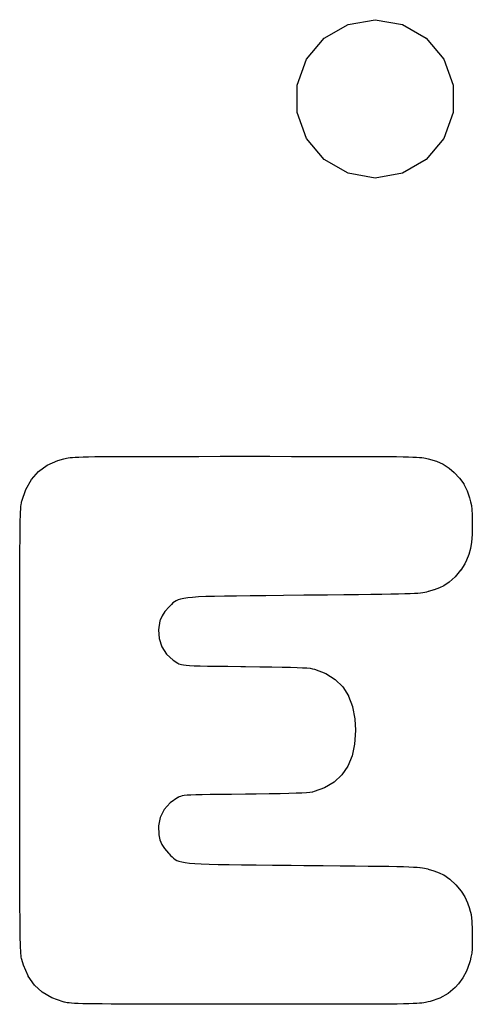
# Model space of a CAD drawing. Extents: x 57 to 265, y -121 to -64.
# Tile 5 of 7: x 144 to 157, y -111 to -84. Entities that reach past the tile are written whole.
import ezdxf

# ---------------------------------------------------------------- set-up
doc = ezdxf.new("R2010")
doc.units = 0
doc.header["$MEASUREMENT"] = 0
doc.layers.add('BLACK', color=7, linetype='CONTINUOUS')

msp = doc.modelspace()

# ---------------------------------------------------------------- linework, layer by layer
at = {"layer": 'Black'}
for p, q in [((152.568, -84.0333), (153.232, -83.6498)), ((153.232, -83.6498), (153.987, -83.5166)), ((153.987, -83.5166), (154.743, -83.6498)), ((154.743, -83.6498), (155.407, -84.0333)), ((152.075, -84.6208), (152.568, -84.0333)), ((155.407, -84.0333), (155.9, -84.6208)), ((151.813, -85.3415), (152.075, -84.6208)), ((155.9, -84.6208), (156.162, -85.3415)), ((151.813, -86.1085), (151.813, -85.3415)), ((156.162, -85.3415), (156.162, -86.1085)), ((152.075, -86.8292), (151.813, -86.1085)), ((156.162, -86.1085), (155.9, -86.8292)), ((152.568, -87.4167), (152.075, -86.8292)), ((155.9, -86.8292), (155.407, -87.4167)), ((153.232, -87.8002), (152.568, -87.4167)), ((155.407, -87.4167), (154.743, -87.8002)), ((153.987, -87.9334), (153.232, -87.8002)), ((154.743, -87.8002), (153.987, -87.9334)), ((144.852, -95.9396), (145.147, -95.8089)), ((145.147, -95.8087), (145.309, -95.7609)), ((145.147, -95.8088), (145.147, -95.8087)), ((145.147, -95.8089), (145.147, -95.8088)), ((145.309, -95.7609), (145.347, -95.7516)), ((145.309, -95.7609), (145.309, -95.7609)), ((145.309, -95.7609), (145.309, -95.7609)), ((145.347, -95.7516), (145.386, -95.7432)), ((145.347, -95.7516), (145.347, -95.7516)), ((145.347, -95.7516), (145.347, -95.7516)), ((145.386, -95.7431), (145.431, -95.7356)), ((145.386, -95.7432), (145.386, -95.7431)), ((145.386, -95.7432), (145.386, -95.7432)), ((145.431, -95.7356), (145.484, -95.7289)), ((145.431, -95.7356), (145.431, -95.7356)), ((145.431, -95.7356), (145.431, -95.7356)), ((145.484, -95.7289), (145.485, -95.7288)), ((145.484, -95.7289), (145.484, -95.7289)), ((145.485, -95.7288), (145.55, -95.7229)), ((145.55, -95.7229), (145.631, -95.7176)), ((145.55, -95.7229), (145.55, -95.7229)), ((145.55, -95.7229), (145.55, -95.7229)), ((145.631, -95.7176), (145.731, -95.713)), ((145.631, -95.7176), (145.631, -95.7176)), ((145.631, -95.7176), (145.631, -95.7176)), ((145.731, -95.713), (145.853, -95.7091)), ((145.731, -95.713), (145.731, -95.7131)), ((145.731, -95.7131), (145.731, -95.713)), ((145.853, -95.7091), (146.001, -95.7057)), ((145.853, -95.7091), (145.853, -95.7091)), ((145.853, -95.7091), (145.853, -95.7091)), ((146.001, -95.7057), (146.179, -95.7029)), ((146.001, -95.7057), (146.001, -95.7057)), ((146.001, -95.7057), (146.001, -95.7057)), ((146.179, -95.7029), (146.389, -95.7005)), ((146.179, -95.7029), (146.179, -95.7029)), ((146.179, -95.7029), (146.179, -95.7029)), ((146.389, -95.7005), (146.636, -95.6986)), ((146.389, -95.7005), (146.389, -95.7005)), ((146.389, -95.7005), (146.389, -95.7005)), ((146.636, -95.6986), (146.923, -95.6971)), ((146.636, -95.6986), (146.636, -95.6986)), ((146.636, -95.6986), (146.636, -95.6986)), ((146.923, -95.6971), (147.252, -95.6959)), ((146.923, -95.6971), (146.923, -95.6971)), ((146.923, -95.6971), (146.923, -95.6971)), ((147.252, -95.6959), (147.629, -95.6951)), ((147.252, -95.6959), (147.252, -95.6959)), ((147.252, -95.6959), (147.252, -95.6959)), ((147.629, -95.6951), (148.055, -95.6945)), ((147.629, -95.6951), (147.629, -95.6951)), ((148.055, -95.6945), (148.536, -95.6941)), ((148.055, -95.6945), (148.055, -95.6945)), ((148.536, -95.6941), (149.073, -95.6939)), ((148.536, -95.6941), (148.536, -95.6941)), ((149.073, -95.6939), (149.671, -95.6938)), ((149.671, -95.6938), (150.332, -95.6937)), ((150.332, -95.6937), (150.387, -95.6937)), ((150.387, -95.6937), (151.054, -95.6938)), ((151.054, -95.6938), (151.054, -95.6938)), ((151.054, -95.6938), (151.657, -95.6939)), ((151.657, -95.6939), (151.657, -95.6939)), ((151.657, -95.6939), (152.199, -95.6941)), ((152.199, -95.6941), (152.199, -95.6941)), ((152.199, -95.6941), (152.199, -95.6941)), ((152.199, -95.6941), (152.684, -95.6945)), ((152.684, -95.6945), (152.684, -95.6945)), ((152.684, -95.6945), (152.684, -95.6945)), ((152.684, -95.6945), (153.115, -95.6951)), ((153.115, -95.6951), (153.115, -95.6951)), ((153.115, -95.6951), (153.115, -95.6951)), ((153.115, -95.6951), (153.496, -95.6959)), ((153.496, -95.6959), (153.496, -95.6959)), ((153.496, -95.6959), (153.496, -95.6959)), ((153.496, -95.6959), (153.829, -95.6971)), ((153.829, -95.6971), (153.829, -95.6971)), ((153.829, -95.6971), (153.829, -95.6971)), ((153.829, -95.6971), (154.119, -95.6986)), ((154.119, -95.6986), (154.119, -95.6986)), ((154.119, -95.6986), (154.119, -95.6986)), ((154.119, -95.6986), (154.369, -95.7005)), ((154.369, -95.7005), (154.369, -95.7005)), ((154.369, -95.7005), (154.369, -95.7005)), ((154.369, -95.7005), (154.582, -95.7029)), ((154.582, -95.7029), (154.582, -95.7029)), ((154.582, -95.7029), (154.582, -95.7029)), ((154.582, -95.7029), (154.762, -95.7057)), ((154.762, -95.7057), (154.762, -95.7057)), ((154.762, -95.7057), (154.762, -95.7057)), ((154.762, -95.7057), (154.913, -95.709)), ((154.913, -95.709), (154.913, -95.709)), ((154.913, -95.709), (154.913, -95.709)), ((154.913, -95.709), (155.037, -95.7129)), ((155.037, -95.7129), (155.037, -95.7129)), ((155.037, -95.7129), (155.037, -95.7129)), ((155.037, -95.7129), (155.138, -95.7175)), ((155.138, -95.7175), (155.138, -95.7175)), ((155.138, -95.7175), (155.138, -95.7175)), ((155.138, -95.7175), (155.22, -95.7227)), ((155.22, -95.7227), (155.221, -95.7227)), ((155.221, -95.7227), (155.221, -95.7227)), ((155.221, -95.7227), (155.287, -95.7286)), ((155.287, -95.7286), (155.287, -95.7286)), ((155.287, -95.7286), (155.287, -95.7286)), ((155.287, -95.7286), (155.341, -95.7352)), ((155.341, -95.7352), (155.341, -95.7353)), ((155.341, -95.7353), (155.341, -95.7353)), ((155.341, -95.7353), (155.386, -95.7427)), ((155.386, -95.7427), (155.386, -95.7427)), ((155.386, -95.7427), (155.386, -95.7427)), ((155.386, -95.7427), (155.425, -95.751)), ((155.425, -95.751), (155.425, -95.7511)), ((155.425, -95.7511), (155.425, -95.7511)), ((155.425, -95.7511), (155.46, -95.7595)), ((155.46, -95.7595), (155.46, -95.7596)), ((155.46, -95.7596), (155.46, -95.7596)), ((155.46, -95.7596), (155.693, -95.8296)), ((155.693, -95.8296), (155.693, -95.8298)), ((155.693, -95.8298), (155.694, -95.8299)), ((155.694, -95.8299), (155.882, -95.9136)), ((144.606, -96.1161), (144.852, -95.9401)), ((144.852, -95.9399), (144.852, -95.9396)), ((144.852, -95.9401), (144.852, -95.9399)), ((155.882, -95.9136), (155.882, -95.9138)), ((155.882, -95.9138), (155.882, -95.914)), ((155.882, -95.914), (156.048, -96.0234)), ((156.048, -96.0234), (156.049, -96.0236)), ((156.049, -96.0236), (156.049, -96.0238)), ((156.049, -96.0238), (156.187, -96.1432)), ((144.253, -96.615), (144.407, -96.3414)), ((144.407, -96.341), (144.408, -96.3405)), ((144.407, -96.3414), (144.407, -96.341)), ((144.408, -96.3405), (144.606, -96.1169)), ((144.606, -96.1165), (144.606, -96.1161)), ((144.606, -96.1169), (144.606, -96.1165)), ((156.187, -96.1432), (156.187, -96.1433)), ((156.187, -96.1433), (156.187, -96.1435)), ((156.187, -96.1435), (156.337, -96.3018)), ((156.337, -96.3018), (156.338, -96.3021)), ((156.338, -96.3021), (156.338, -96.3024)), ((156.338, -96.3024), (156.452, -96.4653)), ((144.142, -96.9417), (144.253, -96.6158)), ((144.253, -96.6154), (144.253, -96.615)), ((144.253, -96.6158), (144.253, -96.6154)), ((156.452, -96.4653), (156.452, -96.4657)), ((156.452, -96.4657), (156.452, -96.466)), ((156.452, -96.466), (156.544, -96.656)), ((156.544, -96.656), (156.544, -96.6562)), ((156.544, -96.6562), (156.544, -96.6565)), ((156.544, -96.6565), (156.611, -96.8485)), ((156.611, -96.8485), (156.611, -96.8487)), ((156.611, -96.8487), (156.611, -96.8488)), ((156.611, -96.8488), (156.644, -96.9604)), ((144.108, -97.2476), (144.113, -97.163)), ((144.113, -97.1629), (144.118, -97.0953)), ((144.113, -97.163), (144.113, -97.1629)), ((144.113, -97.163), (144.113, -97.163)), ((144.118, -97.0951), (144.124, -97.0413)), ((144.118, -97.0952), (144.118, -97.0951)), ((144.118, -97.0953), (144.118, -97.0952)), ((144.124, -97.0411), (144.13, -96.9982)), ((144.124, -97.0412), (144.124, -97.0411)), ((144.124, -97.0413), (144.124, -97.0412)), ((144.13, -96.998), (144.137, -96.9629)), ((144.13, -96.9981), (144.13, -96.998)), ((144.13, -96.9982), (144.13, -96.9981)), ((144.137, -96.9627), (144.142, -96.9422)), ((144.137, -96.9628), (144.137, -96.9627)), ((144.137, -96.9629), (144.137, -96.9628)), ((144.142, -96.9419), (144.142, -96.9417)), ((144.142, -96.9422), (144.142, -96.9419)), ((156.644, -96.9604), (156.644, -96.9606)), ((156.644, -96.9606), (156.644, -96.9608)), ((156.644, -96.9608), (156.666, -97.0655)), ((156.666, -97.0655), (156.666, -97.0657)), ((156.666, -97.0657), (156.666, -97.0659)), ((156.666, -97.0659), (156.68, -97.1805)), ((156.68, -97.1805), (156.68, -97.1806)), ((156.68, -97.1806), (156.68, -97.1808)), ((156.68, -97.1808), (156.688, -97.3218)), ((144.097, -97.6324), (144.1, -97.4794)), ((144.1, -97.4793), (144.104, -97.3521)), ((144.1, -97.4794), (144.1, -97.4793)), ((144.1, -97.4793), (144.1, -97.4793)), ((144.104, -97.352), (144.108, -97.2476)), ((144.104, -97.3521), (144.104, -97.352)), ((144.104, -97.3521), (144.104, -97.3521)), ((144.108, -97.2476), (144.108, -97.2476)), ((144.108, -97.2476), (144.108, -97.2476)), ((156.688, -97.3218), (156.688, -97.3219)), ((156.688, -97.3219), (156.688, -97.322)), ((156.688, -97.322), (156.691, -97.5062)), ((144.094, -97.8144), (144.097, -97.6325)), ((144.097, -97.6325), (144.097, -97.6324)), ((144.097, -97.6325), (144.097, -97.6325)), ((156.691, -97.6123), (156.686, -97.8748)), ((156.691, -97.5062), (156.691, -97.5062)), ((156.691, -97.5062), (156.691, -97.5063)), ((156.691, -97.5063), (156.691, -97.6122)), ((156.691, -97.6122), (156.691, -97.6122)), ((156.691, -97.6122), (156.691, -97.6123)), ((144.09, -98.2767), (144.092, -98.0282)), ((144.092, -98.0281), (144.094, -97.8144)), ((144.092, -98.0282), (144.092, -98.0281)), ((144.092, -98.0282), (144.092, -98.0282)), ((144.094, -97.8144), (144.094, -97.8144)), ((144.094, -97.8144), (144.094, -97.8144)), ((156.686, -97.875), (156.672, -98.0871)), ((156.686, -97.8748), (156.686, -97.8749)), ((156.686, -97.8749), (156.686, -97.875)), ((144.088, -98.5631), (144.09, -98.2767)), ((144.09, -98.2767), (144.09, -98.2767)), ((144.09, -98.2767), (144.09, -98.2767)), ((156.643, -98.2665), (156.597, -98.4284)), ((156.671, -98.0875), (156.643, -98.266)), ((156.643, -98.266), (156.643, -98.2663)), ((156.643, -98.2663), (156.643, -98.2665)), ((156.672, -98.0871), (156.671, -98.0873)), ((156.671, -98.0873), (156.671, -98.0875)), ((144.087, -98.8903), (144.088, -98.5631)), ((144.088, -98.5631), (144.088, -98.5631)), ((144.088, -98.5631), (144.088, -98.5631)), ((156.597, -98.4289), (156.531, -98.5909)), ((156.597, -98.4284), (156.597, -98.4286)), ((156.597, -98.4286), (156.597, -98.4289)), ((156.481, -98.6944), (156.368, -98.8721)), ((156.531, -98.5912), (156.481, -98.6939)), ((156.481, -98.6939), (156.481, -98.6941)), ((156.481, -98.6941), (156.481, -98.6944)), ((156.531, -98.5909), (156.531, -98.5911)), ((156.531, -98.5911), (156.531, -98.5912)), ((144.086, -99.2613), (144.087, -98.8903)), ((144.087, -98.8903), (144.087, -98.8903)), ((144.087, -98.8903), (144.087, -98.8903)), ((156.215, -99.0502), (156.045, -99.2046)), ((156.367, -98.8727), (156.215, -99.0498)), ((156.215, -99.0498), (156.215, -99.05)), ((156.215, -99.05), (156.215, -99.0502)), ((156.368, -98.8724), (156.367, -98.8727)), ((156.368, -98.8721), (156.368, -98.8724)), ((144.085, -99.679), (144.086, -99.2613)), ((144.086, -99.2613), (144.086, -99.2613)), ((144.086, -99.2613), (144.086, -99.2613)), ((155.777, -99.36), (155.625, -99.4174)), ((155.895, -99.3052), (155.777, -99.3598)), ((155.777, -99.3598), (155.777, -99.3599)), ((155.777, -99.3599), (155.777, -99.36)), ((155.896, -99.305), (155.895, -99.3052)), ((156.044, -99.205), (155.896, -99.3048)), ((155.896, -99.3048), (155.896, -99.305)), ((156.045, -99.2048), (156.044, -99.205)), ((156.045, -99.2046), (156.045, -99.2048)), ((148.564, -99.6733), (148.495, -99.695)), ((148.652, -99.6549), (148.564, -99.6733)), ((148.762, -99.6394), (148.652, -99.6549)), ((148.899, -99.6266), (148.762, -99.6394)), ((149.066, -99.616), (148.899, -99.6266)), ((149.267, -99.6073), (149.066, -99.616)), ((149.508, -99.6002), (149.267, -99.6073)), ((149.267, -99.6073), (149.267, -99.6073)), ((149.791, -99.5943), (149.508, -99.6002)), ((150.121, -99.5893), (149.791, -99.5943)), ((149.791, -99.5943), (149.791, -99.5943)), ((150.503, -99.5847), (150.121, -99.5893)), ((150.121, -99.5893), (150.121, -99.5893)), ((150.94, -99.5802), (150.503, -99.5847)), ((150.503, -99.5847), (150.503, -99.5847)), ((151.436, -99.5755), (150.94, -99.5802)), ((151.996, -99.5702), (151.436, -99.5755)), ((152.135, -99.5688), (151.996, -99.5702)), ((151.996, -99.5702), (151.996, -99.5702)), ((152.658, -99.5637), (152.135, -99.5688)), ((153.117, -99.559), (152.658, -99.5637)), ((152.658, -99.5637), (152.658, -99.5637)), ((152.658, -99.5637), (152.658, -99.5637)), ((153.519, -99.5547), (153.117, -99.559)), ((153.117, -99.559), (153.117, -99.559)), ((153.117, -99.559), (153.117, -99.559)), ((153.868, -99.5505), (153.519, -99.5547)), ((153.519, -99.5547), (153.519, -99.5547)), ((153.519, -99.5547), (153.519, -99.5547)), ((154.167, -99.5464), (153.868, -99.5505)), ((153.868, -99.5505), (153.868, -99.5505)), ((153.868, -99.5505), (153.868, -99.5505)), ((154.421, -99.5422), (154.167, -99.5464)), ((154.167, -99.5464), (154.167, -99.5464)), ((154.167, -99.5464), (154.167, -99.5464)), ((154.635, -99.5378), (154.421, -99.5422)), ((154.421, -99.5422), (154.421, -99.5422)), ((154.421, -99.5422), (154.421, -99.5422)), ((154.813, -99.5331), (154.635, -99.5378)), ((154.635, -99.5378), (154.635, -99.5378)), ((154.635, -99.5378), (154.635, -99.5378)), ((154.959, -99.5279), (154.813, -99.5331)), ((154.813, -99.5331), (154.813, -99.533)), ((154.813, -99.533), (154.813, -99.5331)), ((155.078, -99.5221), (154.959, -99.5279)), ((154.959, -99.5279), (154.959, -99.5279)), ((154.959, -99.5279), (154.959, -99.5279)), ((155.174, -99.5156), (155.078, -99.5221)), ((155.078, -99.5221), (155.078, -99.5221)), ((155.078, -99.5221), (155.078, -99.5221)), ((155.252, -99.5083), (155.174, -99.5156)), ((155.174, -99.5156), (155.174, -99.5156)), ((155.174, -99.5156), (155.174, -99.5156)), ((155.315, -99.4999), (155.252, -99.5082)), ((155.252, -99.5082), (155.252, -99.5082)), ((155.252, -99.5082), (155.252, -99.5083)), ((155.368, -99.4905), (155.315, -99.4999)), ((155.315, -99.4999), (155.315, -99.4999)), ((155.315, -99.4999), (155.315, -99.4999)), ((155.416, -99.4798), (155.368, -99.4905)), ((155.368, -99.4905), (155.368, -99.4905)), ((155.368, -99.4905), (155.368, -99.4905)), ((155.462, -99.4678), (155.416, -99.4798)), ((155.416, -99.4798), (155.416, -99.4798)), ((155.416, -99.4798), (155.416, -99.4798)), ((155.47, -99.4658), (155.462, -99.4678)), ((155.462, -99.4678), (155.462, -99.4678)), ((155.462, -99.4678), (155.462, -99.4678)), ((155.624, -99.4175), (155.47, -99.4657)), ((155.47, -99.4657), (155.47, -99.4657)), ((155.47, -99.4657), (155.47, -99.4658)), ((155.625, -99.4174), (155.624, -99.4174)), ((155.624, -99.4174), (155.624, -99.4175)), ((144.084, -100.147), (144.085, -99.679)), ((144.085, -99.679), (144.085, -99.679)), ((144.085, -99.679), (144.085, -99.679)), ((148.242, -99.8956), (148.125, -100.024)), ((148.27, -99.8663), (148.242, -99.8956)), ((148.313, -99.8222), (148.27, -99.8662)), ((148.27, -99.8662), (148.27, -99.8662)), ((148.27, -99.8662), (148.27, -99.8663)), ((148.352, -99.7835), (148.313, -99.8222)), ((148.393, -99.7497), (148.352, -99.7835)), ((148.439, -99.7204), (148.393, -99.7497)), ((148.495, -99.695), (148.439, -99.7204)), ((144.084, -100.667), (144.084, -100.147)), ((144.084, -100.147), (144.084, -100.147)), ((148.049, -100.139), (147.995, -100.266)), ((148.125, -100.024), (148.049, -100.139)), ((147.99, -100.284), (147.945, -100.534)), ((147.995, -100.266), (147.99, -100.284)), ((144.083, -101.243), (144.084, -100.667)), ((144.084, -100.667), (144.084, -100.667)), ((147.945, -100.534), (147.964, -100.778)), ((147.964, -100.778), (148.042, -101.006)), ((148.042, -101.006), (148.176, -101.211)), ((144.083, -101.878), (144.083, -101.243)), ((144.083, -101.243), (144.083, -101.243)), ((148.176, -101.211), (148.361, -101.382)), ((148.361, -101.382), (148.485, -101.46)), ((148.485, -101.46), (148.518, -101.477)), ((148.518, -101.477), (148.552, -101.491)), ((148.552, -101.491), (148.592, -101.503)), ((148.592, -101.503), (148.646, -101.513)), ((148.646, -101.513), (148.718, -101.521)), ((148.718, -101.521), (148.815, -101.528)), ((148.815, -101.528), (148.943, -101.533)), ((148.943, -101.533), (149.107, -101.538)), ((149.107, -101.538), (149.313, -101.542)), ((149.313, -101.542), (149.313, -101.542)), ((149.313, -101.542), (149.568, -101.546)), ((149.568, -101.546), (149.568, -101.546)), ((149.568, -101.546), (149.877, -101.55)), ((149.877, -101.55), (150.246, -101.554)), ((150.246, -101.554), (150.37, -101.555)), ((150.37, -101.555), (150.37, -101.555)), ((150.37, -101.555), (150.37, -101.555)), ((150.37, -101.555), (150.772, -101.56)), ((150.772, -101.56), (150.772, -101.56)), ((150.772, -101.56), (150.772, -101.56)), ((150.772, -101.56), (151.111, -101.565)), ((151.111, -101.565), (151.111, -101.565)), ((151.111, -101.565), (151.111, -101.565)), ((151.111, -101.565), (151.394, -101.57)), ((151.394, -101.57), (151.394, -101.57)), ((151.394, -101.57), (151.394, -101.57)), ((151.394, -101.57), (151.627, -101.575)), ((151.627, -101.575), (151.627, -101.575)), ((151.627, -101.575), (151.627, -101.575)), ((151.627, -101.575), (151.816, -101.581)), ((151.816, -101.581), (151.816, -101.581)), ((151.816, -101.581), (151.816, -101.581)), ((151.816, -101.581), (151.965, -101.588)), ((151.965, -101.588), (151.965, -101.588)), ((151.965, -101.588), (151.965, -101.588)), ((151.965, -101.588), (152.082, -101.596)), ((152.082, -101.596), (152.082, -101.596)), ((152.082, -101.596), (152.082, -101.596)), ((152.082, -101.596), (152.171, -101.605)), ((152.171, -101.605), (152.171, -101.605)), ((152.171, -101.605), (152.172, -101.605)), ((152.172, -101.605), (152.239, -101.616)), ((152.239, -101.616), (152.24, -101.616)), ((152.24, -101.616), (152.24, -101.616)), ((152.24, -101.616), (152.292, -101.628)), ((152.292, -101.628), (152.292, -101.628)), ((152.292, -101.628), (152.292, -101.628)), ((152.292, -101.628), (152.297, -101.63)), ((152.297, -101.63), (152.298, -101.63)), ((152.298, -101.63), (152.298, -101.63)), ((152.298, -101.63), (152.611, -101.752)), ((152.611, -101.752), (152.611, -101.752)), ((152.611, -101.752), (152.611, -101.753)), ((152.611, -101.753), (152.873, -101.917)), ((144.083, -102.574), (144.083, -101.878)), ((144.083, -101.878), (144.083, -101.878)), ((152.873, -101.917), (152.873, -101.917)), ((152.873, -101.917), (152.873, -101.917)), ((152.873, -101.917), (153.084, -102.125)), ((153.084, -102.125), (153.084, -102.125)), ((153.084, -102.125), (153.085, -102.125)), ((153.085, -102.125), (153.245, -102.377)), ((153.245, -102.377), (153.245, -102.377)), ((153.245, -102.377), (153.245, -102.378)), ((153.245, -102.378), (153.356, -102.675)), ((144.083, -103.336), (144.083, -102.574)), ((144.083, -102.574), (144.083, -102.574)), ((153.356, -102.675), (153.357, -102.675)), ((153.357, -102.675), (153.357, -102.676)), ((153.357, -102.676), (153.419, -103.019)), ((153.419, -103.019), (153.419, -103.02)), ((153.419, -103.02), (153.419, -103.02)), ((153.419, -103.02), (153.435, -103.335)), ((144.083, -103.853), (144.083, -103.336)), ((153.435, -103.336), (153.412, -103.717)), ((153.435, -103.335), (153.435, -103.336)), ((153.435, -103.336), (153.435, -103.336)), ((153.412, -103.717), (153.343, -104.05)), ((153.412, -103.717), (153.412, -103.717)), ((153.412, -103.717), (153.412, -103.717)), ((144.083, -104.571), (144.083, -103.853)), ((144.083, -103.853), (144.083, -103.853)), ((153.343, -104.051), (153.225, -104.336)), ((153.343, -104.05), (153.343, -104.05)), ((153.343, -104.05), (153.343, -104.051)), ((153.225, -104.337), (153.059, -104.578)), ((153.225, -104.336), (153.225, -104.337)), ((153.225, -104.337), (153.225, -104.337)), ((144.083, -105.226), (144.083, -104.571)), ((144.083, -104.571), (144.083, -104.571)), ((153.058, -104.579), (152.841, -104.778)), ((153.059, -104.578), (153.058, -104.579)), ((153.058, -104.579), (153.058, -104.579)), ((152.84, -104.778), (152.572, -104.936)), ((152.841, -104.778), (152.84, -104.778)), ((152.841, -104.778), (152.841, -104.778)), ((148.607, -105.165), (148.563, -105.177)), ((148.665, -105.156), (148.607, -105.165)), ((148.745, -105.148), (148.665, -105.156)), ((148.85, -105.142), (148.745, -105.148)), ((148.988, -105.137), (148.85, -105.142)), ((149.165, -105.132), (148.988, -105.137)), ((149.385, -105.128), (149.165, -105.132)), ((149.656, -105.124), (149.385, -105.128)), ((149.385, -105.128), (149.385, -105.128)), ((149.982, -105.121), (149.656, -105.124)), ((149.656, -105.124), (149.656, -105.124)), ((150.37, -105.116), (149.982, -105.121)), ((150.674, -105.113), (150.37, -105.116)), ((150.37, -105.116), (150.37, -105.116)), ((151.033, -105.108), (150.674, -105.113)), ((150.674, -105.113), (150.674, -105.113)), ((150.674, -105.113), (150.674, -105.113)), ((151.334, -105.103), (151.033, -105.108)), ((151.033, -105.108), (151.033, -105.108)), ((151.033, -105.108), (151.033, -105.108)), ((151.335, -105.103), (151.334, -105.103)), ((151.334, -105.103), (151.334, -105.103)), ((151.583, -105.097), (151.335, -105.103)), ((151.785, -105.091), (151.583, -105.097)), ((151.583, -105.097), (151.583, -105.097)), ((151.583, -105.097), (151.583, -105.097)), ((151.945, -105.085), (151.785, -105.091)), ((151.785, -105.091), (151.785, -105.091)), ((151.785, -105.091), (151.785, -105.091)), ((151.946, -105.085), (151.945, -105.085)), ((151.945, -105.085), (151.945, -105.085)), ((152.07, -105.077), (151.946, -105.085)), ((152.164, -105.068), (152.07, -105.077)), ((152.07, -105.077), (152.07, -105.077)), ((152.07, -105.077), (152.07, -105.077)), ((152.165, -105.068), (152.164, -105.068)), ((152.234, -105.057), (152.165, -105.068)), ((152.165, -105.068), (152.165, -105.068)), ((152.235, -105.057), (152.234, -105.057)), ((152.234, -105.057), (152.234, -105.057)), ((152.285, -105.045), (152.235, -105.057)), ((152.286, -105.045), (152.285, -105.045)), ((152.285, -105.045), (152.285, -105.045)), ((152.571, -104.936), (152.286, -105.045)), ((152.572, -104.936), (152.571, -104.936)), ((152.571, -104.936), (152.571, -104.936)), ((144.083, -105.821), (144.083, -105.226)), ((144.083, -105.226), (144.083, -105.226)), ((148.273, -105.36), (148.11, -105.547)), ((148.486, -105.211), (148.273, -105.36)), ((148.496, -105.206), (148.486, -105.211)), ((148.528, -105.19), (148.496, -105.206)), ((148.563, -105.177), (148.528, -105.19)), ((148.11, -105.547), (148, -105.764)), ((144.084, -106.359), (144.083, -105.821)), ((144.083, -105.821), (144.083, -105.821)), ((148, -105.764), (147.948, -106)), ((147.948, -106), (147.957, -106.248)), ((147.957, -106.248), (147.99, -106.387)), ((144.085, -106.844), (144.084, -106.359)), ((144.084, -106.359), (144.084, -106.359)), ((144.084, -106.359), (144.084, -106.359)), ((147.99, -106.387), (148.041, -106.518)), ((148.041, -106.518), (148.114, -106.633)), ((148.114, -106.633), (148.224, -106.758)), ((148.224, -106.758), (148.242, -106.776)), ((148.242, -106.776), (148.242, -106.776)), ((148.242, -106.776), (148.242, -106.776)), ((148.242, -106.776), (148.288, -106.823)), ((144.085, -107.278), (144.085, -106.844)), ((144.085, -106.844), (144.085, -106.844)), ((144.085, -106.844), (144.085, -106.844)), ((148.288, -106.823), (148.288, -106.823)), ((148.288, -106.823), (148.328, -106.865)), ((148.328, -106.865), (148.368, -106.902)), ((148.368, -106.902), (148.41, -106.934)), ((148.41, -106.934), (148.459, -106.962)), ((148.459, -106.962), (148.52, -106.985)), ((148.52, -106.985), (148.597, -107.006)), ((148.597, -107.006), (148.693, -107.023)), ((148.693, -107.023), (148.813, -107.037)), ((148.813, -107.037), (148.961, -107.049)), ((148.961, -107.049), (149.141, -107.059)), ((149.141, -107.059), (149.357, -107.067)), ((149.357, -107.067), (149.357, -107.067)), ((149.357, -107.067), (149.614, -107.074)), ((149.614, -107.074), (149.915, -107.079)), ((149.915, -107.079), (149.915, -107.079)), ((149.915, -107.079), (150.265, -107.084)), ((150.265, -107.084), (150.265, -107.084)), ((150.265, -107.084), (150.668, -107.089)), ((150.668, -107.089), (151.127, -107.093)), ((144.086, -107.664), (144.085, -107.278)), ((144.085, -107.278), (144.085, -107.278)), ((144.085, -107.278), (144.085, -107.278)), ((151.127, -107.093), (151.648, -107.098)), ((151.648, -107.098), (151.648, -107.098)), ((151.648, -107.098), (151.996, -107.101)), ((151.996, -107.101), (151.996, -107.101)), ((151.996, -107.101), (152.534, -107.107)), ((152.534, -107.107), (152.534, -107.107)), ((152.534, -107.107), (153.009, -107.111)), ((153.009, -107.111), (153.009, -107.111)), ((153.009, -107.111), (153.009, -107.111)), ((153.009, -107.111), (153.425, -107.116)), ((153.425, -107.116), (153.425, -107.116)), ((153.425, -107.116), (153.425, -107.116)), ((153.425, -107.116), (153.786, -107.12)), ((153.786, -107.12), (153.786, -107.12)), ((153.786, -107.12), (153.786, -107.12)), ((153.786, -107.12), (154.097, -107.124)), ((154.097, -107.124), (154.097, -107.124)), ((154.097, -107.124), (154.097, -107.124)), ((154.097, -107.124), (154.362, -107.128)), ((154.362, -107.128), (154.362, -107.128)), ((154.362, -107.128), (154.362, -107.128)), ((154.362, -107.128), (154.586, -107.133)), ((154.586, -107.133), (154.586, -107.133)), ((154.586, -107.133), (154.586, -107.133)), ((154.586, -107.133), (154.773, -107.137)), ((154.773, -107.137), (154.773, -107.137)), ((154.773, -107.137), (154.773, -107.137)), ((154.773, -107.137), (154.926, -107.143)), ((154.926, -107.143), (154.926, -107.143)), ((154.926, -107.143), (154.926, -107.143)), ((154.926, -107.143), (155.052, -107.148)), ((155.052, -107.148), (155.052, -107.148)), ((155.052, -107.148), (155.052, -107.148)), ((155.052, -107.148), (155.153, -107.154)), ((155.153, -107.154), (155.153, -107.154)), ((155.153, -107.154), (155.153, -107.154)), ((155.153, -107.154), (155.234, -107.162)), ((155.234, -107.162), (155.234, -107.162)), ((155.234, -107.162), (155.235, -107.162)), ((155.235, -107.162), (155.301, -107.17)), ((155.301, -107.17), (155.301, -107.17)), ((155.301, -107.17), (155.301, -107.17)), ((155.301, -107.17), (155.356, -107.179)), ((155.356, -107.179), (155.356, -107.179)), ((155.356, -107.179), (155.356, -107.179)), ((155.356, -107.179), (155.405, -107.189)), ((155.405, -107.189), (155.405, -107.189)), ((155.405, -107.189), (155.405, -107.189)), ((155.405, -107.189), (155.451, -107.201)), ((155.451, -107.201), (155.452, -107.201)), ((155.452, -107.201), (155.452, -107.201)), ((155.452, -107.201), (155.462, -107.204)), ((155.462, -107.204), (155.462, -107.204)), ((155.462, -107.204), (155.463, -107.204)), ((155.463, -107.204), (155.616, -107.251)), ((155.616, -107.251), (155.616, -107.251)), ((155.616, -107.251), (155.617, -107.251)), ((155.617, -107.251), (155.77, -107.308)), ((155.77, -107.308), (155.77, -107.309)), ((155.77, -107.309), (155.77, -107.309)), ((155.77, -107.309), (155.891, -107.364)), ((155.891, -107.364), (155.891, -107.364)), ((155.891, -107.364), (155.891, -107.364)), ((155.891, -107.364), (155.896, -107.366)), ((155.896, -107.366), (155.896, -107.366)), ((155.896, -107.366), (155.896, -107.367)), ((155.896, -107.367), (156.064, -107.483)), ((156.064, -107.483), (156.065, -107.483)), ((156.065, -107.483), (156.065, -107.483)), ((156.065, -107.483), (156.234, -107.641)), ((144.088, -108.005), (144.086, -107.664)), ((144.086, -107.664), (144.086, -107.664)), ((144.086, -107.664), (144.086, -107.664)), ((156.234, -107.641), (156.234, -107.641)), ((156.234, -107.641), (156.234, -107.642)), ((156.234, -107.642), (156.383, -107.82)), ((156.383, -107.82), (156.383, -107.82)), ((156.383, -107.82), (156.383, -107.82)), ((156.383, -107.82), (156.481, -107.977)), ((144.089, -108.305), (144.088, -108.005)), ((144.088, -108.005), (144.088, -108.005)), ((144.088, -108.005), (144.088, -108.005)), ((156.481, -107.977), (156.481, -107.977)), ((156.481, -107.977), (156.481, -107.978)), ((156.481, -107.978), (156.561, -108.148)), ((156.561, -108.148), (156.561, -108.148)), ((156.561, -108.148), (156.561, -108.148)), ((156.561, -108.148), (156.618, -108.308)), ((144.091, -108.565), (144.089, -108.305)), ((144.089, -108.305), (144.089, -108.305)), ((144.089, -108.305), (144.089, -108.305)), ((156.618, -108.308), (156.618, -108.308)), ((156.618, -108.308), (156.618, -108.309)), ((156.618, -108.309), (156.656, -108.475)), ((144.094, -108.79), (144.091, -108.565)), ((144.091, -108.565), (144.091, -108.565)), ((144.091, -108.565), (144.091, -108.565)), ((156.656, -108.475), (156.656, -108.475)), ((156.656, -108.475), (156.657, -108.476)), ((156.657, -108.476), (156.679, -108.666)), ((156.679, -108.666), (156.679, -108.666)), ((156.679, -108.666), (156.679, -108.666)), ((156.679, -108.666), (156.689, -108.897)), ((144.096, -108.982), (144.094, -108.79)), ((144.094, -108.79), (144.094, -108.79)), ((144.094, -108.79), (144.094, -108.79)), ((144.099, -109.144), (144.096, -108.982)), ((144.096, -108.982), (144.096, -108.982)), ((144.096, -108.982), (144.096, -108.982)), ((156.689, -108.897), (156.689, -108.897)), ((156.689, -108.897), (156.689, -108.897)), ((156.689, -108.897), (156.691, -109.059)), ((144.099, -109.145), (144.099, -109.144)), ((144.103, -109.28), (144.099, -109.145)), ((144.099, -109.145), (144.099, -109.145)), ((144.107, -109.392), (144.103, -109.28)), ((144.103, -109.28), (144.103, -109.28)), ((144.103, -109.28), (144.103, -109.28)), ((156.69, -109.269), (156.684, -109.429)), ((156.691, -109.059), (156.69, -109.269)), ((156.69, -109.269), (156.69, -109.269)), ((156.69, -109.269), (156.69, -109.269)), ((156.691, -109.059), (156.691, -109.059)), ((156.691, -109.059), (156.691, -109.059)), ((144.111, -109.482), (144.107, -109.392)), ((144.107, -109.392), (144.107, -109.392)), ((144.107, -109.392), (144.107, -109.392)), ((144.111, -109.483), (144.111, -109.482)), ((144.111, -109.482), (144.111, -109.482)), ((144.116, -109.555), (144.111, -109.483)), ((144.116, -109.556), (144.116, -109.555)), ((144.116, -109.555), (144.116, -109.555)), ((144.122, -109.614), (144.116, -109.556)), ((156.674, -109.554), (156.655, -109.661)), ((156.684, -109.429), (156.674, -109.554)), ((156.674, -109.554), (156.674, -109.554)), ((156.674, -109.554), (156.674, -109.554)), ((156.684, -109.429), (156.684, -109.429)), ((156.684, -109.429), (156.684, -109.429)), ((144.128, -109.66), (144.122, -109.614)), ((144.122, -109.614), (144.122, -109.614)), ((144.122, -109.614), (144.122, -109.614)), ((144.134, -109.697), (144.128, -109.66)), ((144.128, -109.66), (144.128, -109.66)), ((144.128, -109.66), (144.128, -109.66)), ((144.134, -109.698), (144.134, -109.697)), ((144.142, -109.729), (144.134, -109.698)), ((144.134, -109.698), (144.134, -109.698)), ((144.187, -109.883), (144.142, -109.729)), ((144.142, -109.729), (144.142, -109.729)), ((144.142, -109.729), (144.142, -109.729)), ((156.611, -109.823), (156.527, -110.054)), ((156.628, -109.768), (156.611, -109.823)), ((156.611, -109.823), (156.611, -109.823)), ((156.611, -109.823), (156.611, -109.823)), ((156.655, -109.662), (156.628, -109.768)), ((156.628, -109.768), (156.628, -109.768)), ((156.628, -109.768), (156.628, -109.768)), ((156.655, -109.661), (156.655, -109.662)), ((156.655, -109.662), (156.655, -109.662)), ((144.187, -109.884), (144.187, -109.883)), ((144.187, -109.883), (144.187, -109.883)), ((144.317, -110.186), (144.187, -109.884)), ((156.527, -110.055), (156.431, -110.241)), ((156.527, -110.054), (156.527, -110.054)), ((156.527, -110.054), (156.527, -110.055)), ((144.317, -110.187), (144.317, -110.186)), ((144.318, -110.187), (144.317, -110.187)), ((144.491, -110.438), (144.318, -110.187)), ((156.431, -110.242), (156.31, -110.405)), ((156.431, -110.241), (156.431, -110.241)), ((156.431, -110.241), (156.431, -110.242)), ((144.491, -110.439), (144.491, -110.438)), ((144.71, -110.641), (144.491, -110.439)), ((144.491, -110.439), (144.491, -110.439)), ((144.711, -110.641), (144.71, -110.641)), ((144.711, -110.642), (144.711, -110.641)), ((144.978, -110.797), (144.711, -110.642)), ((156.215, -110.508), (156.016, -110.674)), ((156.31, -110.406), (156.215, -110.507)), ((156.215, -110.507), (156.215, -110.507)), ((156.215, -110.507), (156.215, -110.508)), ((156.31, -110.405), (156.31, -110.406)), ((156.31, -110.406), (156.31, -110.406)), ((144.978, -110.798), (144.978, -110.797)), ((144.978, -110.797), (144.978, -110.797)), ((145.295, -110.909), (144.978, -110.798)), ((145.326, -110.917), (145.295, -110.909)), ((145.295, -110.909), (145.295, -110.909)), ((145.295, -110.909), (145.295, -110.909)), ((145.327, -110.917), (145.326, -110.917)), ((145.326, -110.917), (145.326, -110.917)), ((145.365, -110.925), (145.327, -110.917)), ((145.409, -110.932), (145.365, -110.925)), ((145.365, -110.925), (145.365, -110.925)), ((145.365, -110.925), (145.365, -110.925)), ((145.463, -110.939), (145.409, -110.932)), ((145.409, -110.932), (145.409, -110.932)), ((145.409, -110.932), (145.409, -110.932)), ((155.388, -110.928), (155.344, -110.936)), ((155.427, -110.92), (155.388, -110.928)), ((155.388, -110.928), (155.388, -110.928)), ((155.388, -110.928), (155.388, -110.928)), ((155.428, -110.92), (155.427, -110.92)), ((155.465, -110.91), (155.428, -110.92)), ((155.428, -110.92), (155.428, -110.92)), ((155.513, -110.898), (155.465, -110.91)), ((155.465, -110.91), (155.465, -110.91)), ((155.465, -110.91), (155.465, -110.91)), ((155.514, -110.898), (155.513, -110.898)), ((155.513, -110.898), (155.513, -110.898)), ((155.787, -110.802), (155.514, -110.898)), ((156.015, -110.675), (155.787, -110.802)), ((155.787, -110.802), (155.787, -110.802)), ((155.787, -110.802), (155.787, -110.802)), ((156.016, -110.674), (156.015, -110.675)), ((156.015, -110.675), (156.015, -110.675)), ((145.529, -110.945), (145.463, -110.939)), ((145.463, -110.939), (145.463, -110.939)), ((145.463, -110.939), (145.463, -110.939)), ((145.611, -110.95), (145.529, -110.945)), ((145.529, -110.945), (145.529, -110.945)), ((145.529, -110.945), (145.529, -110.945)), ((145.712, -110.955), (145.611, -110.95)), ((145.611, -110.95), (145.611, -110.95)), ((145.611, -110.95), (145.611, -110.95)), ((145.837, -110.959), (145.712, -110.955)), ((145.712, -110.955), (145.712, -110.955)), ((145.712, -110.955), (145.712, -110.955)), ((145.988, -110.962), (145.837, -110.959)), ((145.837, -110.959), (145.837, -110.959)), ((145.837, -110.959), (145.837, -110.959)), ((146.168, -110.965), (145.988, -110.962)), ((145.988, -110.962), (145.988, -110.962)), ((145.988, -110.962), (145.988, -110.962)), ((146.382, -110.967), (146.168, -110.965)), ((146.168, -110.965), (146.168, -110.965)), ((146.168, -110.965), (146.168, -110.965)), ((146.633, -110.969), (146.382, -110.967)), ((146.382, -110.967), (146.382, -110.967)), ((146.382, -110.967), (146.382, -110.967)), ((146.923, -110.971), (146.633, -110.969)), ((146.633, -110.969), (146.633, -110.969)), ((146.633, -110.969), (146.633, -110.969)), ((147.258, -110.972), (146.923, -110.971)), ((146.923, -110.971), (146.923, -110.971)), ((146.923, -110.971), (146.923, -110.971)), ((147.639, -110.973), (147.258, -110.972)), ((147.258, -110.972), (147.258, -110.972)), ((147.258, -110.972), (147.258, -110.972)), ((148.071, -110.974), (147.639, -110.973)), ((147.639, -110.973), (147.639, -110.973)), ((147.639, -110.973), (147.639, -110.973)), ((148.557, -110.975), (148.071, -110.974)), ((148.071, -110.974), (148.071, -110.974)), ((148.071, -110.974), (148.071, -110.974)), ((149.101, -110.975), (148.557, -110.975)), ((148.557, -110.975), (148.557, -110.975)), ((148.557, -110.975), (148.557, -110.975)), ((149.705, -110.975), (149.101, -110.975)), ((149.101, -110.975), (149.101, -110.975)), ((150.373, -110.976), (149.705, -110.975)), ((149.705, -110.975), (149.705, -110.975)), ((150.459, -110.976), (150.373, -110.976)), ((151.119, -110.976), (150.459, -110.976)), ((151.715, -110.976), (151.119, -110.976)), ((151.119, -110.976), (151.119, -110.976)), ((152.251, -110.976), (151.715, -110.976)), ((151.715, -110.976), (151.715, -110.976)), ((152.729, -110.976), (152.251, -110.976)), ((152.251, -110.976), (152.251, -110.976)), ((152.251, -110.976), (152.251, -110.976)), ((153.154, -110.975), (152.729, -110.976)), ((152.729, -110.976), (152.729, -110.976)), ((152.729, -110.976), (152.729, -110.976)), ((153.529, -110.975), (153.154, -110.975)), ((153.154, -110.975), (153.154, -110.975)), ((153.154, -110.975), (153.154, -110.975)), ((153.858, -110.974), (153.529, -110.975)), ((153.529, -110.975), (153.529, -110.975)), ((153.529, -110.975), (153.529, -110.975)), ((154.143, -110.972), (153.858, -110.974)), ((153.858, -110.974), (153.858, -110.974)), ((153.858, -110.974), (153.858, -110.974)), ((154.389, -110.97), (154.143, -110.972)), ((154.143, -110.972), (154.143, -110.972)), ((154.143, -110.972), (154.143, -110.972)), ((154.599, -110.968), (154.389, -110.97)), ((154.389, -110.97), (154.389, -110.97)), ((154.389, -110.97), (154.389, -110.97)), ((154.776, -110.965), (154.599, -110.968)), ((154.599, -110.968), (154.599, -110.968)), ((154.599, -110.968), (154.599, -110.968)), ((154.923, -110.962), (154.776, -110.965)), ((154.776, -110.965), (154.776, -110.965)), ((154.776, -110.965), (154.776, -110.965)), ((155.045, -110.958), (154.923, -110.962)), ((154.923, -110.962), (154.923, -110.962)), ((154.923, -110.962), (154.923, -110.962)), ((155.145, -110.954), (155.045, -110.958)), ((155.045, -110.958), (155.045, -110.958)), ((155.045, -110.958), (155.045, -110.958)), ((155.225, -110.948), (155.145, -110.954)), ((155.145, -110.954), (155.145, -110.954)), ((155.145, -110.954), (155.145, -110.954)), ((155.29, -110.942), (155.225, -110.948)), ((155.225, -110.948), (155.225, -110.948)), ((155.225, -110.948), (155.225, -110.948)), ((155.343, -110.936), (155.29, -110.942)), ((155.29, -110.942), (155.29, -110.942)), ((155.29, -110.942), (155.29, -110.942)), ((155.344, -110.936), (155.343, -110.936)), ((155.343, -110.936), (155.343, -110.936))]:
    msp.add_line(p, q, dxfattribs=at)

doc.saveas('drawing.dxf')
